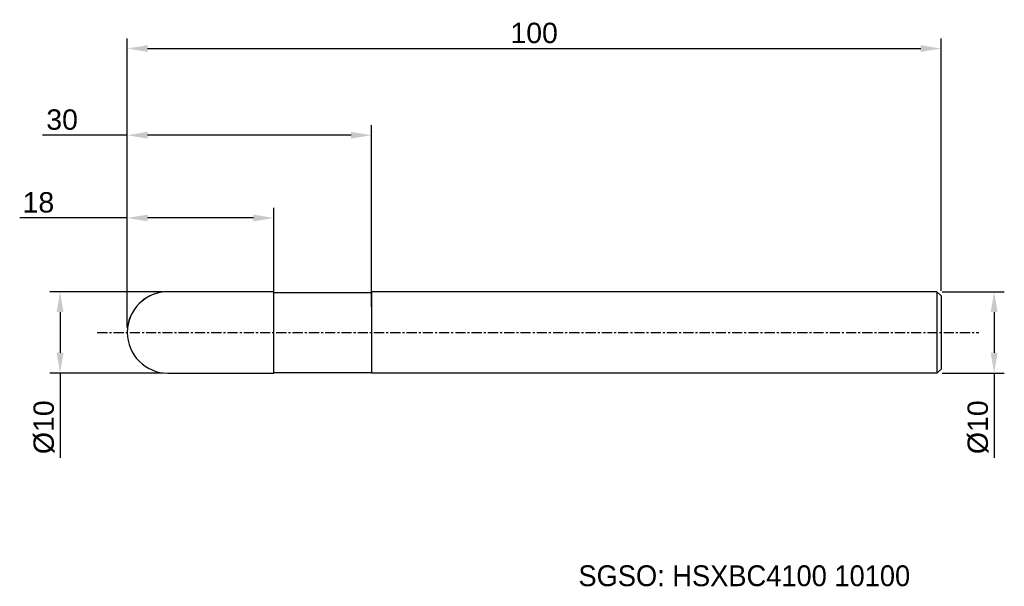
# Model space of a CAD drawing. Header units: millimetres. Extents: x 7839 to 7960, y 6079 to 6149.
import ezdxf
from ezdxf.enums import TextEntityAlignment as Align

# ---------------------------------------------------------------- set-up
doc = ezdxf.new("R2010")
doc.units = ezdxf.units.MM
doc.linetypes.add('CENTER', pattern=[2, 1.25, -0.25, 0.25, -0.25])
for name, color, linetype, lineweight in [('SK1', 4, 'Continuous', 25), ('SK4', 2, 'Continuous', 25), ('SK6', 5, 'Continuous', 25)]:
    doc.layers.add(name, color=color, linetype=linetype, lineweight=lineweight)
doc.styles.add('MS PGothic', font='txt')
doc.styles.get("Standard").update_dxf_attribs({"font": 'arial.ttf'})
doc.dimstyles.new('ISO-25', dxfattribs={"dimtxt": 2.5, "dimasz": 2.5, "dimexe": 1.25, "dimexo": 0.625, "dimtad": 1, "dimtxsty": 'Standard', "dimcen": 2.5, "dimadec": 0, "dimazin": 0, "dimtfac": 1, "dimtmove": 0, "dimatfit": 3, "dimfxl": 1, "dimarcsym": 0})

# ---------------------------------------------------------------- blocks, each defined once
blk = doc.blocks.new('*D27')
at = {"color": 0, "linetype": 'ByBlock', "lineweight": -2, "transparency": 16777216}
for p, q in [((7951.89, 6115.29), (7959.53, 6115.29)), ((7958.28, 6112.79), (7958.28, 6107.79)), ((7951.89, 6105.29), (7959.53, 6105.29)), ((7958.28, 6105.29), (7958.28, 6094.88))]:
    blk.add_line(p, q, dxfattribs=at)
at = {"color": 0, "linetype": 'ByBlock', "transparency": 16777216}
for points in [[(7957.86, 6112.79), (7958.7, 6112.79), (7958.28, 6115.29)], [(7957.86, 6107.79), (7958.7, 6107.79), (7958.28, 6105.29)]]:
    blk.add_solid(points, dxfattribs=at)
at = {"layer": 'Defpoints', "color": 0, "linetype": 'ByBlock', "transparency": 16777216}
for p in [(7951.26, 6115.29), (7951.26, 6105.29), (7958.28, 6105.29)]:
    blk.add_point(p, dxfattribs=at)
at = {"color": 0, "linetype": 'ByBlock', "transparency": 16777216, "insert": (7956.31, 6098.65), "char_height": 2.5, "attachment_point": 5, "rotation": 90}
blk.add_mtext('{\\fArial|b0|i0|c134|p34;%%C}10', dxfattribs=at)
blk = doc.blocks.new('*D28')
at = {"color": 0, "linetype": 'ByBlock', "lineweight": -2, "transparency": 16777216}
for p, q in [((7856.14, 6115.29), (7842.26, 6115.29)), ((7843.51, 6112.79), (7843.51, 6107.79)), ((7856.14, 6105.29), (7842.26, 6105.29)), ((7843.51, 6105.29), (7843.51, 6094.88))]:
    blk.add_line(p, q, dxfattribs=at)
at = {"color": 0, "linetype": 'ByBlock', "transparency": 16777216}
for points in [[(7843.09, 6112.79), (7843.93, 6112.79), (7843.51, 6115.29)], [(7843.09, 6107.79), (7843.93, 6107.79), (7843.51, 6105.29)]]:
    blk.add_solid(points, dxfattribs=at)
at = {"layer": 'Defpoints', "color": 0, "linetype": 'ByBlock', "transparency": 16777216}
for p in [(7856.76, 6115.29), (7843.51, 6105.29), (7856.76, 6105.29)]:
    blk.add_point(p, dxfattribs=at)
at = {"color": 0, "linetype": 'ByBlock', "transparency": 16777216, "insert": (7841.54, 6098.65), "char_height": 2.5, "attachment_point": 5, "rotation": 90}
blk.add_mtext('{\\fArial|b0|i0|c134|p34;%%C}10', dxfattribs=at)
blk = doc.blocks.new('*D29')
at = {"color": 0, "linetype": 'ByBlock', "lineweight": -2, "transparency": 16777216}
for p, q in [((7851.76, 6110.91), (7851.76, 6125.59)), ((7869.76, 6114.97), (7869.76, 6125.59)), ((7851.76, 6124.34), (7838.55, 6124.34)), ((7867.26, 6124.34), (7854.26, 6124.34))]:
    blk.add_line(p, q, dxfattribs=at)
at = {"color": 0, "linetype": 'ByBlock', "transparency": 16777216}
for points in [[(7854.26, 6124.75), (7854.26, 6123.92), (7851.76, 6124.34)], [(7867.26, 6124.75), (7867.26, 6123.92), (7869.76, 6124.34)]]:
    blk.add_solid(points, dxfattribs=at)
at = {"layer": 'Defpoints', "color": 0, "linetype": 'ByBlock', "transparency": 16777216}
for p in [(7869.76, 6124.34), (7869.76, 6114.35), (7851.76, 6110.29)]:
    blk.add_point(p, dxfattribs=at)
at = {"color": 0, "linetype": 'ByBlock', "transparency": 16777216, "insert": (7840.85, 6126.24), "char_height": 2.5, "attachment_point": 5}
blk.add_mtext('18', dxfattribs=at)
blk = doc.blocks.new('*D30')
at = {"color": 0, "linetype": 'ByBlock', "lineweight": -2, "transparency": 16777216}
for p, q in [((7851.76, 6110.91), (7851.76, 6135.75)), ((7881.76, 6113.41), (7881.76, 6135.75)), ((7851.76, 6134.5), (7841.35, 6134.5)), ((7879.26, 6134.5), (7854.26, 6134.5))]:
    blk.add_line(p, q, dxfattribs=at)
at = {"color": 0, "linetype": 'ByBlock', "transparency": 16777216}
for points in [[(7854.26, 6134.91), (7854.26, 6134.08), (7851.76, 6134.5)], [(7879.26, 6134.91), (7879.26, 6134.08), (7881.76, 6134.5)]]:
    blk.add_solid(points, dxfattribs=at)
at = {"layer": 'Defpoints', "color": 0, "linetype": 'ByBlock', "transparency": 16777216}
for p in [(7881.76, 6134.5), (7881.76, 6112.79), (7851.76, 6110.29)]:
    blk.add_point(p, dxfattribs=at)
at = {"color": 0, "linetype": 'ByBlock', "transparency": 16777216, "insert": (7843.76, 6136.4), "char_height": 2.5, "attachment_point": 5}
blk.add_mtext('30', dxfattribs=at)
blk = doc.blocks.new('*D32')
at = {"color": 0, "linetype": 'ByBlock', "lineweight": -2, "transparency": 16777216}
for p, q in [((7851.76, 6115.91), (7851.76, 6146.39)), ((7951.76, 6115.41), (7951.76, 6146.39)), ((7854.26, 6145.14), (7949.26, 6145.14))]:
    blk.add_line(p, q, dxfattribs=at)
at = {"color": 0, "linetype": 'ByBlock', "transparency": 16777216}
for points in [[(7854.26, 6145.55), (7854.26, 6144.72), (7851.76, 6145.14)], [(7949.26, 6145.55), (7949.26, 6144.72), (7951.76, 6145.14)]]:
    blk.add_solid(points, dxfattribs=at)
at = {"layer": 'Defpoints', "color": 0, "linetype": 'ByBlock', "transparency": 16777216}
for p in [(7951.76, 6145.14), (7851.76, 6115.29), (7951.76, 6114.79)]:
    blk.add_point(p, dxfattribs=at)
at = {"color": 0, "linetype": 'ByBlock', "transparency": 16777216, "insert": (7901.76, 6147.04), "char_height": 2.5, "attachment_point": 5}
blk.add_mtext('100', dxfattribs=at)

msp = doc.modelspace()

# ---------------------------------------------------------------- linework, layer by layer
at = {"color": 4, "linetype": 'ByBlock'}
for p, q in [((7869.76, 6115.285), (7856.76, 6115.285)), ((7869.76, 6105.285), (7869.76, 6115.285)), ((7869.76, 6115.185), (7881.76, 6115.185)), ((7881.76, 6115.285), (7881.76, 6105.285)), ((7869.76, 6105.385), (7881.76, 6105.385))]:
    msp.add_line(p, q, dxfattribs=at)
msp.add_arc((7856.76, 6110.285), 5, 90, 270, dxfattribs=at)
at = {"layer": 'SK1', "linetype": 'Continuous'}
for p, q in [((7951.26, 6115.285), (7881.76, 6115.285)), ((7951.26, 6115.285), (7951.76, 6114.785)), ((7951.26, 6115.285), (7951.26, 6105.285)), ((7951.76, 6114.785), (7951.76, 6105.785)), ((7951.26, 6105.285), (7881.76, 6105.285)), ((7951.76, 6105.785), (7951.26, 6105.285))]:
    msp.add_line(p, q, dxfattribs=at)
at = {"layer": 'SK1', "color": 4, "linetype": 'Continuous'}
msp.add_line((7856.76, 6105.285), (7869.76, 6105.285), dxfattribs=at)
msp.add_arc((7856.76, 6110.285), 5, 90, 180.00001, dxfattribs=at)
at = {"layer": 'SK4', "linetype": 'CENTER'}
msp.add_line((7848.081, 6110.285), (7956.397, 6110.285), dxfattribs=at)

# ---------------------------------------------------------------- texts
at = {"layer": 'SK6', "color": 5, "linetype": 'Continuous', "style": 'MS PGothic'}
msp.add_text('SGSO: HSXBC4100 10100', height=2.55961, dxfattribs=at).set_placement((7907.202, 6078.369), align=Align.BOTTOM_LEFT)

# ---------------------------------------------------------------- dimensions: what is measured, and where the dimension line sits
at = {"linetype": 'ByBlock'}
dim = msp.add_linear_dim(base=(7951.76, 6145.136), p1=(7851.76, 6115.285), p2=(7951.76, 6114.785), dimstyle='ISO-25', dxfattribs=at)
dim.commit()
dim.dimension.update_dxf_attribs({"geometry": '*D32', "text_midpoint": (7901.76, 6147.037)})
for base, p2, picture, middle in [((7881.76, 6134.497), (7881.76, 6112.785), '*D30', (7843.759, 6134.497)), ((7869.76, 6124.335), (7869.76, 6114.347), '*D29', (7840.85, 6124.335))]:
    dim = msp.add_linear_dim(base=base, p1=(7851.76, 6110.285), p2=p2, dimstyle='ISO-25', dxfattribs=at)
    dim.commit()
    dim.dimension.update_dxf_attribs({"geometry": picture, "text_midpoint": middle, "dimtype": 160})
for base, p1, p2, picture, middle in [((7843.509, 6105.285), (7856.76, 6115.285), (7856.76, 6105.285), '*D28', (7843.509, 6098.651)), ((7958.28, 6105.285), (7951.26, 6115.285), (7951.26, 6105.285), '*D27', (7958.28, 6098.651))]:
    dim = msp.add_linear_dim(base=base, p1=p1, p2=p2, angle=90, text='{\\fArial|b0|i0|c134|p34;%%C}<>', dimstyle='ISO-25', dxfattribs=at)
    dim.commit()
    dim.dimension.update_dxf_attribs({"geometry": picture, "text_midpoint": middle, "dimtype": 160})

doc.saveas('drawing.dxf')
